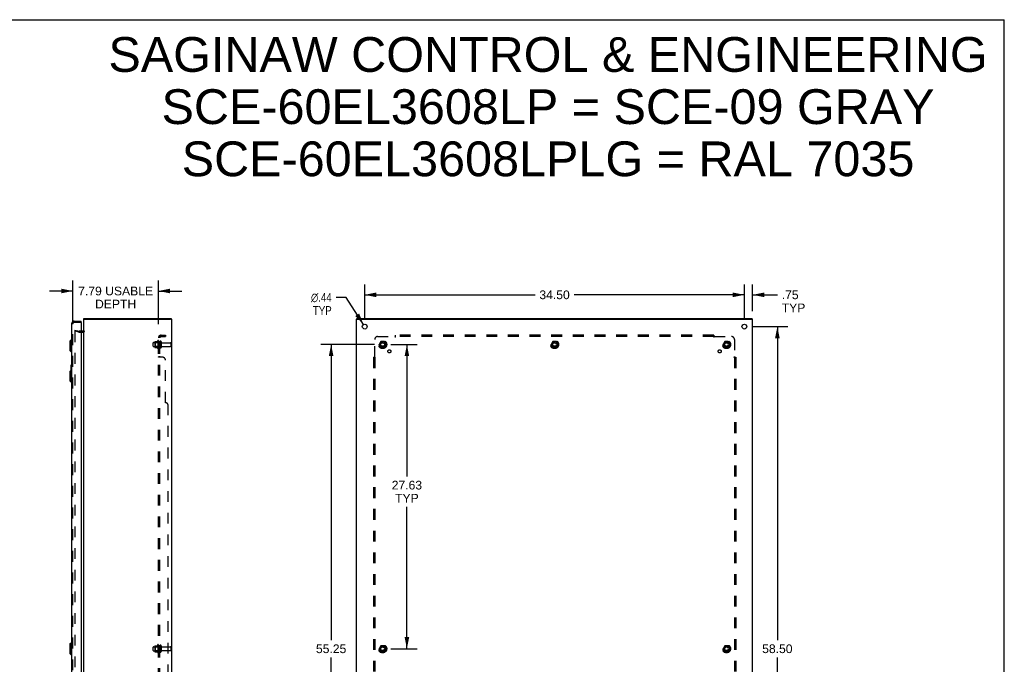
# Model space of a CAD drawing. Header units: inches. Extents: x 0 to 179, y 0 to 116.
# Tile 6 of 6: x 89 to 179, y 57 to 116. Entities that reach past the tile are written whole.
import ezdxf

# ---------------------------------------------------------------- set-up
doc = ezdxf.new("R2010")
doc.units = ezdxf.units.IN
doc.header["$LTSCALE"] = 9.842105
doc.header["$MEASUREMENT"] = 0
doc.linetypes.add('HIDDEN', pattern=[0.2, 0.1, -0.1])
doc.layers.get('0').update_dxf_attribs({"linetype": 'CONTINUOUS'})
for name, color, linetype in [('DEFAULT_2', 8, 'HIDDEN'), ('DIMENSIONS', 7, 'CONTINUOUS'), ('DOOR_ASSEMBLY', 7, 'CONTINUOUS'), ('SUBPANEL', 7, 'CONTINUOUS')]:
    doc.layers.add(name, color=color, linetype=linetype)
doc.styles.get("Standard").update_dxf_attribs({"font": 'arial.ttf'})
doc.styles.add('TEXTSTYLE_1', font='gdt', dxfattribs={"width": 0.8})
doc.dimstyles.new('DIMSTYLE_1', dxfattribs={"dimtxt": 0.789474, "dimasz": 1.052632, "dimexe": 0.09, "dimexo": 0.07, "dimgap": 0.0375, "dimtad": 0, "dimtih": 1, "dimtoh": 1, "dimzin": 4, "dimdsep": 46, "dimtxsty": 'Standard', "dimblk": '_FILLED', "dimblk1": '_FILLED', "dimblk2": '_FILLED', "dimcen": 0.09, "dimadec": 3, "dimazin": 1, "dimtfac": 1, "dimtdec": 3, "dimtofl": 0, "dimtmove": 0, "dimatfit": 3, "dimldrblk": '_FILLED', "dimfxl": 0, "dimtolj": 1, "dimtzin": 4, "dimarcsym": 0})
doc.dimstyles.new('DIMSTYLE_2', dxfattribs={"dimtxt": 0.789474, "dimasz": 1.052632, "dimexe": 0.09, "dimexo": 0.07, "dimgap": 0.09, "dimtad": 0, "dimtih": 1, "dimtoh": 1, "dimzin": 4, "dimdsep": 46, "dimtxsty": 'Standard', "dimblk": '_FILLED', "dimblk1": '_FILLED', "dimblk2": '_FILLED', "dimcen": 0.09, "dimadec": 3, "dimazin": 1, "dimtfac": 1, "dimtdec": 3, "dimtofl": 0, "dimtmove": 0, "dimatfit": 1, "dimldrblk": '_FILLED', "dimfxl": 0, "dimtolj": 1, "dimtzin": 4, "dimarcsym": 0})

# ---------------------------------------------------------------- blocks, each defined once
blk = doc.blocks.new('_FILLED')
at = {"color": 0, "linetype": 'ByBlock'}
blk.add_solid([(0, 0), (-1, 0.2), (-1, -0.2)], dxfattribs=at)
blk = doc.blocks.new('*D6')
at = {"layer": 'DIMENSIONS', "color": 2, "linetype": 'Continuous'}
for p, q in [((94.296, 88.158), (94.296, 92.102)), ((102.089, 88.158), (102.089, 92.102)), ((94.296, 91.155), (92.19, 91.155)), ((102.089, 91.155), (104.194, 91.155))]:
    blk.add_line(p, q, dxfattribs=at)
at = {"layer": 'DIMENSIONS', "color": 2, "linetype": 'Continuous', "xscale": 1.0526315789, "yscale": 1.0526315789, "zscale": 1.0526315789}
blk.add_blockref('_FILLED', (94.296, 91.155), dxfattribs=at)
at = {"layer": 'DIMENSIONS', "color": 2, "linetype": 'Continuous', "xscale": 1.0526315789, "yscale": 1.0526315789, "zscale": 1.0526315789, "rotation": 180}
blk.add_blockref('_FILLED', (102.089, 91.155), dxfattribs=at)
at = {"layer": 'DIMENSIONS', "color": 2, "linetype": 'Continuous', "insert": (98.192, 91.549), "char_height": 0.78947, "width": 6.79417, "attachment_point": 2, "line_spacing_factor": 0.9}
blk.add_mtext('7.79 USABLE\\PDEPTH', dxfattribs=at)
blk = doc.blocks.new('*D7')
at = {"layer": 'DIMENSIONS', "color": 2, "linetype": 'Continuous'}
for p, q in [((155.328, 88.658), (155.328, 91.757)), ((156.078, 89.333), (156.078, 91.757)), ((155.328, 90.809), (153.223, 90.809)), ((156.078, 90.809), (158.326, 90.809))]:
    blk.add_line(p, q, dxfattribs=at)
at = {"layer": 'DIMENSIONS', "color": 2, "linetype": 'Continuous', "xscale": 1.0526315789, "yscale": 1.0526315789, "zscale": 1.0526315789}
blk.add_blockref('_FILLED', (155.328, 90.809), dxfattribs=at)
at = {"layer": 'DIMENSIONS', "color": 2, "linetype": 'Continuous', "xscale": 1.0526315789, "yscale": 1.0526315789, "zscale": 1.0526315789, "rotation": 180}
blk.add_blockref('_FILLED', (156.078, 90.809), dxfattribs=at)
at = {"layer": 'DIMENSIONS', "color": 2, "linetype": 'Continuous', "insert": (158.721, 91.204), "char_height": 0.7895, "width": 2.1395, "attachment_point": 1, "line_spacing_factor": 0.9}
blk.add_mtext('.75\\PTYP', dxfattribs=at)
blk = doc.blocks.new('*D9')
at = {"layer": 'DIMENSIONS', "color": 2, "linetype": 'Continuous'}
for p, q in [((120.828, 88.658), (120.828, 91.757)), ((155.328, 88.658), (155.328, 91.757)), ((120.828, 90.809), (136.304, 90.809)), ((155.328, 90.809), (139.852, 90.809))]:
    blk.add_line(p, q, dxfattribs=at)
at = {"layer": 'DIMENSIONS', "color": 2, "linetype": 'Continuous', "xscale": 1.0526315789, "yscale": 1.0526315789, "zscale": 1.0526315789, "rotation": 180}
blk.add_blockref('_FILLED', (120.828, 90.809), dxfattribs=at)
at = {"layer": 'DIMENSIONS', "color": 2, "linetype": 'Continuous', "xscale": 1.0526315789, "yscale": 1.0526315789, "zscale": 1.0526315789}
blk.add_blockref('_FILLED', (155.328, 90.809), dxfattribs=at)
at = {"layer": 'DIMENSIONS', "color": 2, "linetype": 'Continuous', "insert": (138.078, 91.204), "char_height": 0.7895, "width": 2.75876, "attachment_point": 2, "line_spacing_factor": 0.9}
blk.add_mtext('34.50', dxfattribs=at)
blk = doc.blocks.new('*D10')
at = {"layer": 'DIMENSIONS', "color": 2, "linetype": 'Continuous'}
for p, q in [((156.065, 87.921), (159.272, 87.921)), ((158.324, 87.921), (158.324, 59.461)), ((158.324, 29.421), (158.324, 57.882)), ((156.065, 29.421), (159.272, 29.421))]:
    blk.add_line(p, q, dxfattribs=at)
at = {"layer": 'DIMENSIONS', "color": 2, "linetype": 'Continuous', "xscale": 1.0526315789, "yscale": 1.0526315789, "zscale": 1.0526315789}
for p, rotation in [((158.324, 87.921), 90), ((158.324, 29.421), 270)]:
    blk.add_blockref('_FILLED', p, dxfattribs=dict(at, rotation=rotation))
at = {"layer": 'DIMENSIONS', "color": 2, "linetype": 'Continuous', "insert": (158.324, 59.066), "char_height": 0.7895, "width": 2.75876, "attachment_point": 2, "line_spacing_factor": 0.9}
blk.add_mtext('58.50', dxfattribs=at)
blk = doc.blocks.new('*D11')
at = {"layer": 'DIMENSIONS', "color": 2, "linetype": 'Continuous'}
for p, q in [((119.144, 90.57), (118.223, 90.57)), ((120.711, 88.106), (119.144, 90.57))]:
    blk.add_line(p, q, dxfattribs=at)
at = {"layer": 'DIMENSIONS', "color": 2, "linetype": 'Continuous', "xscale": 1.0526315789, "yscale": 1.0526315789, "zscale": 1.0526315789, "rotation": 302.4569621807}
blk.add_blockref('_FILLED', (120.711, 88.106), dxfattribs=at)
at = {"layer": 'DIMENSIONS', "color": 2, "linetype": 'Continuous', "insert": (117.828, 90.965), "char_height": 0.78947, "width": 2.58462, "attachment_point": 3, "line_spacing_factor": 0.9, "style": 'TEXTSTYLE_1'}
blk.add_mtext('{\\fgdt;n}\\fArial;.44\\PTYP', dxfattribs=at)
blk = doc.blocks.new('*D12')
at = {"layer": 'DIMENSIONS', "color": 2, "linetype": 'Continuous'}
for p, q in [((121.716, 86.296), (116.828, 86.296)), ((117.775, 86.296), (117.775, 59.461)), ((117.775, 31.046), (117.775, 57.882)), ((121.716, 31.046), (116.828, 31.046))]:
    blk.add_line(p, q, dxfattribs=at)
at = {"layer": 'DIMENSIONS', "color": 2, "linetype": 'Continuous', "xscale": 1.0526315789, "yscale": 1.0526315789, "zscale": 1.0526315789}
for p, rotation in [((117.775, 86.296), 90), ((117.775, 31.046), 270)]:
    blk.add_blockref('_FILLED', p, dxfattribs=dict(at, rotation=rotation))
at = {"layer": 'DIMENSIONS', "color": 2, "linetype": 'Continuous', "insert": (117.775, 59.066), "char_height": 0.7895, "width": 2.75876, "attachment_point": 2, "line_spacing_factor": 0.9}
blk.add_mtext('55.25', dxfattribs=at)
blk = doc.blocks.new('*D13')
at = {"layer": 'DIMENSIONS', "color": 2, "linetype": 'Continuous'}
for p, q in [((123.19, 86.296), (125.607, 86.296)), ((124.66, 86.296), (124.66, 74.316)), ((124.66, 58.671), (124.66, 71.553)), ((123.19, 58.671), (125.607, 58.671))]:
    blk.add_line(p, q, dxfattribs=at)
at = {"layer": 'DIMENSIONS', "color": 2, "linetype": 'Continuous', "xscale": 1.0526315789, "yscale": 1.0526315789, "zscale": 1.0526315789}
for p, rotation in [((124.66, 86.296), 90), ((124.66, 58.671), 270)]:
    blk.add_blockref('_FILLED', p, dxfattribs=dict(at, rotation=rotation))
at = {"layer": 'DIMENSIONS', "color": 2, "linetype": 'Continuous', "insert": (124.66, 73.922), "char_height": 0.7895, "width": 2.75876, "attachment_point": 2, "line_spacing_factor": 0.9}
blk.add_mtext('27.63\\PTYP', dxfattribs=at)

msp = doc.modelspace()

# ---------------------------------------------------------------- linework, layer by layer
at = {"color": 7, "linetype": 'Continuous'}
for p, q in [((0, 115.789), (178.947, 115.789)), ((178.947, 0), (178.947, 115.789)), ((95.289, 88.596), (95.401, 88.596)), ((95.312, 88.596), (95.312, 88.671)), ((103.286, 88.596), (103.186, 88.596)), ((103.236, 88.596), (103.236, 88.671)), ((120.081, 88.596), (120.186, 88.596)), ((120.111, 88.596), (120.111, 88.671)), ((156.076, 88.596), (155.976, 88.596)), ((156.045, 88.596), (156.045, 88.671))]:
    msp.add_line(p, q, dxfattribs=at)
at = {"color": 3, "linetype": 'Continuous'}
for p, q in [((95.289, 28.746), (95.289, 88.596)), ((95.289, 88.596), (95.289, 88.596)), ((95.312, 88.671), (103.236, 88.671)), ((95.401, 88.596), (103.179, 88.596)), ((103.286, 88.596), (103.289, 88.596)), ((103.289, 28.746), (103.289, 88.596)), ((120.078, 28.746), (120.078, 88.596)), ((120.078, 88.596), (120.081, 88.596)), ((120.111, 88.671), (156.045, 88.671)), ((120.188, 88.596), (155.968, 88.596)), ((156.076, 88.596), (156.078, 88.596)), ((156.078, 28.746), (156.078, 88.596)), ((95.247, 87.496), (95.046, 87.496))]:
    msp.add_line(p, q, dxfattribs=at)
for centre in [(120.828, 87.921), (155.328, 87.921)]:
    msp.add_circle(centre, 0.219, dxfattribs=at)
msp.add_arc((95.247, 87.538), 0.042, 270, 360, dxfattribs=at)
at = {"layer": 'DEFAULT_2', "color": 8, "linetype": 'HIDDEN'}
for p, q in [((94.495, 87.601), (94.476, 87.528)), ((94.862, 87.425), (94.476, 87.528)), ((94.476, 87.501), (94.476, 87.499)), ((94.476, 87.499), (94.476, 29.844)), ((94.495, 87.519), (94.493, 87.519)), ((94.495, 87.601), (94.881, 87.497)), ((95.046, 87.496), (94.888, 87.496)), ((94.888, 87.421), (95.247, 87.421)), ((101.589, 86.139), (101.589, 86.454)), ((101.619, 86.484), (102.214, 86.484)), ((101.619, 86.109), (102.214, 86.109)), ((101.753, 86.552), (101.753, 86.041)), ((101.773, 86.48), (101.753, 86.5)), ((101.773, 86.113), (101.753, 86.093)), ((101.763, 86.574), (101.991, 86.574)), ((101.763, 86.019), (101.991, 86.019)), ((101.773, 86.48), (101.773, 86.113)), ((102.069, 86.48), (101.773, 86.48)), ((102.069, 86.113), (101.773, 86.113)), ((102.019, 86.652), (102.019, 85.941)), ((102.069, 86.48), (102.089, 86.5)), ((102.069, 86.48), (102.069, 86.113)), ((102.069, 86.113), (102.089, 86.093)), ((102.089, 86.63), (102.089, 85.962)), ((102.214, 86.554), (102.214, 86.039)), ((102.324, 86.554), (102.324, 86.039)), ((102.386, 86.461), (103.184, 86.461)), ((102.386, 86.131), (103.184, 86.131)), ((103.214, 86.431), (103.214, 86.161)), ((122.29, 86.569), (122.136, 86.301)), ((122.136, 86.291), (122.29, 86.024)), ((122.608, 86.574), (122.299, 86.574)), ((122.608, 86.019), (122.299, 86.019)), ((122.771, 86.301), (122.616, 86.569)), ((122.616, 86.024), (122.771, 86.291)), ((137.915, 86.569), (137.761, 86.301)), ((137.761, 86.291), (137.915, 86.024)), ((138.233, 86.574), (137.924, 86.574)), ((138.233, 86.019), (137.924, 86.019)), ((138.396, 86.301), (138.241, 86.569)), ((138.241, 86.024), (138.396, 86.291)), ((153.54, 86.569), (153.386, 86.301)), ((153.386, 86.291), (153.54, 86.024)), ((153.858, 86.574), (153.549, 86.574)), ((153.858, 86.019), (153.549, 86.019)), ((154.021, 86.301), (153.866, 86.569)), ((153.866, 86.024), (154.021, 86.291)), ((101.589, 58.514), (101.589, 58.829)), ((101.619, 58.859), (102.214, 58.859)), ((101.619, 58.484), (102.214, 58.484)), ((101.753, 58.927), (101.753, 58.416)), ((101.773, 58.855), (101.753, 58.875)), ((101.773, 58.488), (101.753, 58.468)), ((101.763, 58.949), (101.991, 58.949)), ((101.763, 58.394), (101.991, 58.394)), ((102.069, 58.855), (101.773, 58.855)), ((101.773, 58.855), (101.773, 58.488)), ((102.069, 58.488), (101.773, 58.488)), ((102.019, 59.027), (102.019, 58.316)), ((102.069, 58.855), (102.089, 58.875)), ((102.069, 58.855), (102.069, 58.488)), ((102.069, 58.488), (102.089, 58.468)), ((102.089, 59.005), (102.089, 58.337)), ((102.214, 58.929), (102.214, 58.414)), ((102.324, 58.929), (102.324, 58.414)), ((102.386, 58.836), (103.184, 58.836)), ((102.386, 58.506), (103.184, 58.506)), ((103.214, 58.806), (103.214, 58.536)), ((122.29, 58.944), (122.136, 58.676)), ((122.136, 58.666), (122.29, 58.399)), ((122.608, 58.949), (122.299, 58.949)), ((122.608, 58.394), (122.299, 58.394)), ((122.771, 58.676), (122.616, 58.944)), ((122.616, 58.399), (122.771, 58.666)), ((153.54, 58.944), (153.386, 58.676)), ((153.386, 58.666), (153.54, 58.399)), ((153.858, 58.949), (153.549, 58.949)), ((153.858, 58.394), (153.549, 58.394)), ((154.021, 58.676), (153.866, 58.944)), ((153.866, 58.399), (154.021, 58.666))]:
    msp.add_line(p, q, dxfattribs=at)
for points in [[(94.493, 87.519), (94.491, 87.518), (94.489, 87.518), (94.487, 87.517), (94.485, 87.516), (94.483, 87.514), (94.482, 87.513), (94.48, 87.511), (94.479, 87.509), (94.478, 87.507), (94.477, 87.505), (94.476, 87.503), (94.476, 87.501)], [(94.5, 87.518), (94.498, 87.518), (94.496, 87.519), (94.495, 87.519)]]:
    msp.add_lwpolyline(points, dxfattribs=at)
for centre, radius in [((122.453, 86.296), 0.372), ((122.453, 86.296), 0.356), ((122.453, 86.296), 0.312), ((122.453, 86.296), 0.204), ((122.453, 86.296), 0.188), ((122.453, 86.296), 0.183), ((122.453, 86.296), 0.165), ((138.078, 86.296), 0.372), ((138.078, 86.296), 0.356), ((138.078, 86.296), 0.312), ((138.078, 86.296), 0.204), ((138.078, 86.296), 0.188), ((138.078, 86.296), 0.183), ((138.078, 86.296), 0.165), ((153.703, 86.296), 0.372), ((153.703, 86.296), 0.356), ((153.703, 86.296), 0.312), ((153.703, 86.296), 0.204), ((153.703, 86.296), 0.188), ((153.703, 86.296), 0.183), ((153.703, 86.296), 0.165), ((122.453, 58.671), 0.372), ((122.453, 58.671), 0.356), ((122.453, 58.671), 0.312), ((122.453, 58.671), 0.204), ((122.453, 58.671), 0.188), ((122.453, 58.671), 0.183), ((122.453, 58.671), 0.165), ((153.703, 58.671), 0.372), ((153.703, 58.671), 0.356), ((153.703, 58.671), 0.312), ((153.703, 58.671), 0.204), ((153.703, 58.671), 0.188), ((153.703, 58.671), 0.183), ((153.703, 58.671), 0.165)]:
    msp.add_circle(centre, radius, dxfattribs=at)
for centre, radius, start, end in [((94.888, 87.521), 0.1, 255, 270), ((94.888, 87.521), 0.025, 255, 270), ((95.247, 87.538), 0.117, 270, 360), ((101.619, 86.454), 0.03, 90, 180), ((101.619, 86.139), 0.03, 180, 270), ((101.763, 86.564), 0.01, 90, 174.80617), ((101.894, 86.552), 0.141, 174.79195, 180), ((101.894, 86.041), 0.141, 180, 185.20805), ((101.763, 86.029), 0.01, 185.19383, 270), ((101.972, 86.584), 0.01, 270, 336.03207), ((101.972, 86.009), 0.01, 23.96793, 90), ((102.619, 86.296), 0.698, 149.33687, 156.03207), ((102.619, 86.296), 0.698, 203.96793, 210.66313), ((102.05, 86.63), 0.0384, 0, 145.55034), ((102.05, 85.962), 0.0384, 214.44966, 360), ((102.269, 86.554), 0.055, 0, 180), ((102.269, 86.039), 0.055, 180, 360), ((102.386, 86.524), 0.0625, 180, 270), ((102.386, 86.069), 0.0625, 90, 180), ((103.184, 86.431), 0.03, 0, 90), ((103.184, 86.161), 0.03, 270, 360), ((122.144, 86.296), 0.01, 150.01268, 209.98829), ((122.299, 86.564), 0.01, 90.01235, 149.98915), ((122.299, 86.029), 0.01, 210.01204, 269.98872), ((122.608, 86.564), 0.01, 30.01204, 89.98872), ((122.608, 86.029), 0.01, 270.01235, 329.98915), ((122.762, 86.296), 0.01, 330.01268, 29.98829), ((137.769, 86.296), 0.01, 150.01268, 209.98829), ((137.924, 86.564), 0.01, 90.01235, 149.98915), ((137.924, 86.029), 0.01, 210.01204, 269.98872), ((138.233, 86.564), 0.01, 30.01204, 89.98872), ((138.233, 86.029), 0.01, 270.01235, 329.98915), ((138.387, 86.296), 0.01, 330.01268, 29.98829), ((153.394, 86.296), 0.01, 150.01268, 209.98829), ((153.549, 86.564), 0.01, 90.01235, 149.98915), ((153.549, 86.029), 0.01, 210.01204, 269.98872), ((153.858, 86.564), 0.01, 30.01204, 89.98872), ((153.858, 86.029), 0.01, 270.01235, 329.98915), ((154.012, 86.296), 0.01, 330.01268, 29.98829), ((101.619, 58.829), 0.03, 90, 180), ((101.619, 58.514), 0.03, 180, 270), ((101.763, 58.939), 0.01, 90, 174.80617), ((101.894, 58.927), 0.141, 174.79195, 180), ((101.894, 58.416), 0.141, 180, 185.20805), ((101.763, 58.404), 0.01, 185.19383, 270), ((101.972, 58.959), 0.01, 270, 336.03207), ((101.972, 58.384), 0.01, 23.96793, 90), ((102.619, 58.671), 0.698, 149.33687, 156.03207), ((102.619, 58.671), 0.698, 203.96793, 210.66313), ((102.05, 59.005), 0.0384, 0, 145.55034), ((102.05, 58.337), 0.0384, 214.44966, 360), ((102.269, 58.929), 0.055, 0, 180), ((102.269, 58.414), 0.055, 180, 360), ((102.386, 58.899), 0.0625, 180, 270), ((102.386, 58.444), 0.0625, 90, 180), ((103.184, 58.806), 0.03, 0, 90), ((103.184, 58.536), 0.03, 270, 360), ((122.144, 58.671), 0.01, 150.01268, 209.98829), ((122.299, 58.939), 0.01, 90.01235, 149.98915), ((122.299, 58.404), 0.01, 210.01204, 269.98872), ((122.608, 58.939), 0.01, 30.01204, 89.98872), ((122.608, 58.404), 0.01, 270.01235, 329.98915), ((122.762, 58.671), 0.01, 330.01268, 29.98829), ((153.394, 58.671), 0.01, 150.01268, 209.98829), ((153.549, 58.939), 0.01, 90.01235, 149.98915), ((153.549, 58.404), 0.01, 210.01204, 269.98872), ((153.858, 58.939), 0.01, 30.01204, 89.98872), ((153.858, 58.404), 0.01, 270.01235, 329.98915), ((154.012, 58.671), 0.01, 330.01268, 29.98829)]:
    msp.add_arc(centre, radius, start, end, dxfattribs=at)
at = {"layer": 'DOOR_ASSEMBLY', "color": 3, "linetype": 'Continuous'}
for p, q in [((94.192, 88.175), (94.192, 29.168)), ((94.438, 88.421), (95.046, 88.421)), ((95.046, 88.302), (95.046, 29.04))]:
    msp.add_line(p, q, dxfattribs=at)
at = {"layer": 'DOOR_ASSEMBLY', "color": 8, "linetype": 'HIDDEN'}
for p, q in [((94.296, 29.168), (94.296, 88.175)), ((94.438, 88.317), (95.031, 88.317))]:
    msp.add_line(p, q, dxfattribs=at)
at = {"layer": 'DOOR_ASSEMBLY', "color": 7, "linetype": 'Continuous'}
for p, q in [((95.046, 88.317), (95.031, 88.317)), ((95.046, 88.317), (95.046, 88.421)), ((94.034, 86.604), (94.152, 86.723)), ((94.034, 86.604), (94.034, 85.738)), ((94.152, 86.723), (94.152, 85.62)), ((94.152, 86.723), (94.192, 86.723)), ((94.034, 85.738), (94.152, 85.62)), ((94.152, 85.62), (94.192, 85.62)), ((94.132, 84.406), (94.132, 83.952)), ((94.192, 84.421), (94.147, 84.421)), ((94.178, 84.321), (94.178, 83.973)), ((94.034, 83.854), (94.152, 83.973)), ((94.034, 83.854), (94.034, 82.988)), ((94.152, 83.973), (94.152, 82.87)), ((94.152, 83.973), (94.192, 83.973)), ((94.034, 82.988), (94.152, 82.87)), ((94.152, 82.87), (94.192, 82.87)), ((94.034, 59.104), (94.152, 59.223)), ((94.034, 59.104), (94.034, 58.238)), ((94.152, 59.223), (94.152, 58.12)), ((94.152, 59.223), (94.192, 59.223)), ((94.034, 58.238), (94.152, 58.12)), ((94.152, 58.12), (94.192, 58.12))]:
    msp.add_line(p, q, dxfattribs=at)
msp.add_lwpolyline([(94.177, 84.358), (94.177, 84.352), (94.177, 84.346), (94.178, 84.34), (94.178, 84.334), (94.178, 84.328), (94.178, 84.321)], dxfattribs=at)
at = {"layer": 'DOOR_ASSEMBLY', "color": 3, "linetype": 'Continuous'}
for centre, radius, start, end in [((94.438, 88.175), 0.246, 90, 180), ((95.031, 88.302), 0.015, 0, 90)]:
    msp.add_arc(centre, radius, start, end, dxfattribs=at)
at = {"layer": 'DOOR_ASSEMBLY', "color": 8, "linetype": 'HIDDEN'}
msp.add_arc((94.438, 88.175), 0.142, 90, 180, dxfattribs=at)
at = {"layer": 'DOOR_ASSEMBLY', "color": 7, "linetype": 'Continuous'}
for centre, start, end in [((94.147, 84.406), 90, 180), ((94.177, 84.406), 0, 90)]:
    msp.add_arc(centre, 0.015, start, end, dxfattribs=at)
at = {"layer": 'SUBPANEL', "color": 8, "linetype": 'HIDDEN'}
for p, q in [((102.089, 30.328), (102.089, 87.015)), ((102.214, 87.015), (102.089, 87.015)), ((102.142, 87.054), (102.239, 86.974)), ((102.167, 87.013), (102.169, 87.012)), ((102.169, 87.012), (102.17, 87.012)), ((102.17, 87.012), (102.172, 87.012)), ((102.172, 87.012), (102.173, 87.011)), ((102.173, 87.011), (102.174, 87.011)), ((102.174, 87.011), (102.176, 87.01)), ((102.176, 87.01), (102.178, 87.01)), ((102.178, 87.01), (102.179, 87.009)), ((102.179, 87.009), (102.181, 87.009)), ((102.181, 87.009), (102.182, 87.008)), ((102.214, 86.995), (102.213, 86.995)), ((102.214, 30.328), (102.214, 87.015)), ((102.326, 87.14), (102.714, 87.14)), ((102.326, 87.015), (102.714, 87.015)), ((102.714, 87.14), (102.714, 87.015)), ((121.985, 87.015), (123.574, 87.015)), ((123.593, 87.034), (123.586, 87.027)), ((123.61, 86.974), (123.61, 87.14)), ((152.547, 87.14), (123.61, 87.14)), ((152.547, 87.015), (123.61, 87.015)), ((152.547, 87.14), (152.547, 86.974)), ((152.582, 87.015), (154.172, 87.015)), ((102.214, 86.546), (102.089, 86.546)), ((102.214, 86.046), (102.089, 86.046)), ((121.735, 85.175), (121.735, 86.765)), ((154.422, 86.765), (154.422, 85.175)), ((102.214, 85.818), (102.089, 85.818)), ((102.214, 85.537), (102.089, 85.537)), ((102.089, 85.174), (102.089, 85.175)), ((102.214, 85.175), (102.089, 85.175)), ((102.09, 85.171), (102.089, 85.173)), ((102.094, 85.166), (102.092, 85.167)), ((102.142, 85.14), (102.14, 85.142)), ((102.464, 85.14), (102.142, 85.14)), ((102.239, 85.147), (102.239, 85.148)), ((121.61, 85.14), (121.61, 32.203)), ((121.61, 85.14), (121.775, 85.14)), ((121.735, 85.14), (121.735, 32.203)), ((154.381, 85.14), (154.547, 85.14)), ((154.422, 85.14), (154.422, 32.203)), ((154.441, 85.157), (154.434, 85.164)), ((154.547, 85.14), (154.547, 32.203)), ((102.714, 81.015), (102.714, 84.89)), ((102.964, 36.578), (102.964, 80.765)), ((121.61, 81.015), (121.735, 81.015)), ((154.547, 81.015), (154.422, 81.015)), ((102.214, 58.921), (102.089, 58.921)), ((102.214, 58.421), (102.089, 58.421))]:
    msp.add_line(p, q, dxfattribs=at)
for points in [[(102.111, 87.035), (102.108, 87.034), (102.105, 87.032), (102.102, 87.031), (102.099, 87.029), (102.096, 87.027), (102.094, 87.025), (102.092, 87.024), (102.09, 87.022), (102.09, 87.02), (102.089, 87.018), (102.089, 87.017), (102.089, 87.015)], [(102.142, 87.054), (102.14, 87.051), (102.138, 87.049), (102.135, 87.047), (102.132, 87.045), (102.129, 87.044), (102.126, 87.042), (102.122, 87.04), (102.118, 87.038), (102.111, 87.035)], [(102.157, 87.015), (102.156, 87.015), (102.156, 87.015), (102.155, 87.015), (102.155, 87.015), (102.154, 87.015), (102.154, 87.015), (102.154, 87.015), (102.154, 87.015)], [(102.154, 87.015), (102.154, 87.015), (102.154, 87.015), (102.154, 87.015), (102.154, 87.015), (102.154, 87.015), (102.155, 87.015), (102.155, 87.015), (102.156, 87.015), (102.156, 87.015), (102.157, 87.015), (102.157, 87.015), (102.158, 87.015), (102.158, 87.015), (102.159, 87.014), (102.16, 87.014), (102.16, 87.014), (102.161, 87.014), (102.161, 87.014), (102.162, 87.014), (102.163, 87.014), (102.163, 87.014), (102.164, 87.013), (102.165, 87.013), (102.165, 87.013), (102.166, 87.013), (102.167, 87.013), (102.167, 87.013)], [(102.182, 87.008), (102.184, 87.008), (102.185, 87.007), (102.186, 87.007), (102.187, 87.007), (102.187, 87.006), (102.188, 87.006), (102.189, 87.006), (102.19, 87.005), (102.191, 87.005), (102.192, 87.005), (102.193, 87.004), (102.194, 87.004), (102.195, 87.003), (102.196, 87.003), (102.197, 87.003), (102.198, 87.002), (102.199, 87.002), (102.2, 87.001), (102.2, 87.001), (102.201, 87.001), (102.202, 87), (102.203, 87), (102.204, 87), (102.205, 86.999), (102.205, 86.999), (102.206, 86.998), (102.207, 86.998), (102.208, 86.998), (102.208, 86.997), (102.209, 86.997), (102.21, 86.997), (102.21, 86.996), (102.211, 86.996), (102.212, 86.996), (102.212, 86.995), (102.213, 86.995), (102.214, 86.994), (102.214, 86.994), (102.215, 86.994), (102.215, 86.993), (102.216, 86.993), (102.216, 86.993), (102.217, 86.993), (102.217, 86.992), (102.217, 86.992), (102.217, 86.992)], [(102.228, 86.991), (102.226, 86.994), (102.224, 86.996), (102.222, 86.998), (102.22, 87), (102.219, 87.003), (102.217, 87.005), (102.216, 87.007), (102.215, 87.01), (102.214, 87.012), (102.214, 87.013), (102.214, 87.015)], [(102.217, 86.992), (102.218, 86.992), (102.218, 86.992), (102.218, 86.992), (102.217, 86.992), (102.217, 86.992), (102.217, 86.993), (102.217, 86.993), (102.216, 86.993), (102.216, 86.993), (102.215, 86.994), (102.215, 86.994), (102.214, 86.994), (102.214, 86.995)], [(102.239, 86.974), (102.239, 86.975), (102.24, 86.976), (102.24, 86.977), (102.239, 86.977), (102.239, 86.978), (102.238, 86.98), (102.237, 86.981), (102.236, 86.983), (102.235, 86.984), (102.233, 86.986), (102.232, 86.988), (102.228, 86.991)], [(123.586, 87.027), (123.584, 87.025), (123.582, 87.024), (123.58, 87.022), (123.579, 87.02), (123.577, 87.018), (123.576, 87.017), (123.574, 87.015)], [(123.587, 86.996), (123.584, 87), (123.583, 87.003), (123.581, 87.005), (123.58, 87.007), (123.578, 87.01), (123.577, 87.012), (123.576, 87.013), (123.574, 87.015)], [(123.61, 86.974), (123.608, 86.975), (123.606, 86.976), (123.604, 86.977), (123.603, 86.977), (123.601, 86.978), (123.6, 86.98), (123.598, 86.981), (123.597, 86.983), (123.595, 86.984), (123.594, 86.986), (123.592, 86.988), (123.591, 86.989), (123.59, 86.991), (123.588, 86.994), (123.587, 86.996)], [(123.61, 87.054), (123.608, 87.051), (123.606, 87.049), (123.605, 87.047), (123.603, 87.045), (123.602, 87.044), (123.6, 87.042), (123.599, 87.04), (123.597, 87.038), (123.596, 87.037), (123.594, 87.035), (123.593, 87.034)], [(152.547, 87.054), (152.549, 87.051), (152.55, 87.049), (152.552, 87.047), (152.553, 87.045), (152.555, 87.044), (152.556, 87.042), (152.558, 87.04), (152.559, 87.038), (152.561, 87.037), (152.563, 87.035), (152.564, 87.034)], [(152.547, 86.974), (152.549, 86.975), (152.551, 86.976), (152.552, 86.977), (152.554, 86.977), (152.555, 86.978), (152.557, 86.98), (152.558, 86.981), (152.56, 86.983), (152.561, 86.984), (152.563, 86.986), (152.564, 86.988), (152.565, 86.989), (152.567, 86.991), (152.568, 86.994), (152.569, 86.996), (152.572, 87)], [(152.564, 87.034), (152.571, 87.027), (152.572, 87.025), (152.574, 87.024), (152.576, 87.022), (152.578, 87.02), (152.58, 87.018), (152.581, 87.017), (152.582, 87.015)], [(152.572, 87), (152.574, 87.003), (152.575, 87.005), (152.577, 87.007), (152.578, 87.01), (152.58, 87.012), (152.581, 87.013), (152.582, 87.015)], [(102.102, 85.16), (102.099, 85.162), (102.096, 85.164), (102.094, 85.166), (102.092, 85.167), (102.09, 85.169), (102.09, 85.171), (102.089, 85.173), (102.089, 85.174), (102.089, 85.175)], [(102.108, 85.157), (102.105, 85.159), (102.102, 85.16), (102.099, 85.162)], [(102.122, 85.151), (102.115, 85.154), (102.111, 85.156), (102.108, 85.157)], [(102.138, 85.143), (102.135, 85.145), (102.132, 85.146), (102.129, 85.148), (102.126, 85.15), (102.122, 85.151)], [(102.142, 85.14), (102.14, 85.142), (102.138, 85.143), (102.135, 85.145), (102.132, 85.146), (102.129, 85.148)], [(102.224, 85.163), (102.222, 85.164), (102.22, 85.165), (102.219, 85.167), (102.217, 85.168), (102.216, 85.17), (102.215, 85.171), (102.214, 85.173), (102.214, 85.174), (102.214, 85.175)], [(102.222, 85.164), (102.22, 85.165), (102.219, 85.167), (102.217, 85.168), (102.216, 85.17), (102.215, 85.171), (102.214, 85.173), (102.214, 85.174), (102.214, 85.175)], [(102.238, 85.15), (102.237, 85.151), (102.236, 85.153), (102.235, 85.154), (102.233, 85.156), (102.232, 85.157), (102.23, 85.159), (102.228, 85.16), (102.224, 85.163)], [(102.239, 85.14), (102.239, 85.142), (102.24, 85.144), (102.24, 85.145), (102.239, 85.147), (102.239, 85.148), (102.238, 85.15), (102.237, 85.151), (102.236, 85.153), (102.235, 85.154), (102.233, 85.156), (102.232, 85.157), (102.23, 85.159)], [(102.239, 85.142), (102.24, 85.144), (102.24, 85.145)], [(121.696, 85.14), (121.698, 85.142), (121.7, 85.143), (121.702, 85.145), (121.704, 85.146), (121.706, 85.148), (121.708, 85.15), (121.71, 85.151), (121.711, 85.153), (121.713, 85.154), (121.714, 85.156), (121.716, 85.157)], [(121.716, 85.157), (121.722, 85.164), (121.724, 85.166), (121.726, 85.167), (121.728, 85.169), (121.73, 85.171), (121.731, 85.173), (121.733, 85.174), (121.735, 85.175)], [(121.749, 85.165), (121.747, 85.167), (121.744, 85.168), (121.742, 85.17), (121.74, 85.171), (121.738, 85.173), (121.736, 85.174), (121.735, 85.175)], [(121.775, 85.14), (121.775, 85.142), (121.774, 85.144), (121.773, 85.145), (121.772, 85.147), (121.771, 85.148), (121.77, 85.15), (121.769, 85.151), (121.767, 85.153), (121.766, 85.154), (121.764, 85.156), (121.762, 85.157), (121.76, 85.159), (121.758, 85.16), (121.756, 85.161), (121.754, 85.163), (121.749, 85.165)], [(154.381, 85.14), (154.382, 85.142), (154.383, 85.144), (154.383, 85.145), (154.384, 85.147), (154.385, 85.148), (154.387, 85.15), (154.388, 85.151), (154.389, 85.153), (154.391, 85.154), (154.393, 85.156), (154.395, 85.157), (154.396, 85.159), (154.398, 85.16), (154.401, 85.161), (154.403, 85.163)], [(154.403, 85.163), (154.407, 85.165), (154.41, 85.167), (154.412, 85.168), (154.414, 85.17), (154.417, 85.171), (154.419, 85.173), (154.42, 85.174), (154.422, 85.175)], [(154.434, 85.164), (154.432, 85.166), (154.431, 85.167), (154.429, 85.169), (154.427, 85.171), (154.425, 85.173), (154.423, 85.174), (154.422, 85.175)], [(154.461, 85.14), (154.458, 85.142), (154.456, 85.143), (154.454, 85.145), (154.452, 85.146), (154.45, 85.148), (154.449, 85.15), (154.447, 85.151), (154.445, 85.153), (154.444, 85.154), (154.442, 85.156), (154.441, 85.157)]]:
    msp.add_lwpolyline(points, dxfattribs=at)
for centre, radius in [((122.453, 86.296), 0.25), ((138.078, 86.296), 0.25), ((153.703, 86.296), 0.25), ((123.072, 85.678), 0.141), ((153.085, 85.678), 0.141), ((122.453, 58.671), 0.25), ((153.703, 58.671), 0.25)]:
    msp.add_circle(centre, radius, dxfattribs=at)
for centre, radius, start, end in [((102.326, 86.903), 0.237, 90, 180), ((102.326, 86.903), 0.112, 90, 180), ((121.985, 86.765), 0.25, 90, 180), ((154.172, 86.765), 0.25, 0, 90), ((102.464, 84.89), 0.25, 0, 90), ((102.714, 80.765), 0.25, 0, 90)]:
    msp.add_arc(centre, radius, start, end, dxfattribs=at)

# ---------------------------------------------------------------- texts
at = {"layer": 'DIMENSIONS', "color": 2, "linetype": 'Continuous', "insert": (137.487, 114.211), "char_height": 3.15789, "width": 79.75739, "attachment_point": 2, "line_spacing_factor": 0.9}
msp.add_mtext('SAGINAW CONTROL & ENGINEERING\\PSCE-60EL3608LP = SCE-09 GRAY\\PSCE-60EL3608LPLG = RAL 7035', dxfattribs=at)

# ---------------------------------------------------------------- dimensions: what is measured, and where the dimension line sits
at = {"layer": 'DIMENSIONS', "color": 2, "linetype": 'Continuous'}
for base, p1, p2, angle, text, picture, middle in [((94.296, 91.155), (102.089, 88.088), (94.296, 88.088), 180, '<> USABLE\\PDEPTH', '*D6', (98.192, 90.562)), ((155.328, 90.809), (156.078, 89.263), (155.328, 88.588), 180, '<>\\PTYP', '*D7', (159.791, 90.217)), ((124.659655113, 86.296361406), (123.120126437, 58.671361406), (123.120126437, 86.296361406), 90, '<>\\PTYP', '*D13', (124.659655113, 72.934846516))]:
    dim = msp.add_linear_dim(base=base, p1=p1, p2=p2, angle=angle, text=text, dimstyle='DIMSTYLE_1', dxfattribs=at)
    dim.commit()
    dim.dimension.update_dxf_attribs({"geometry": picture, "text_midpoint": middle, "dimtype": 160})
for base, p1, p2, angle, picture, middle in [((120.828, 90.809), (155.328, 88.588), (120.828, 88.588), 180, '*D9', (138.077, 90.805)), ((158.324, 29.421), (155.995, 87.921), (155.995, 29.421), 270, '*D10', (158.321, 58.667)), ((117.775, 31.046), (121.786, 86.296), (121.786, 31.046), 270, '*D12', (117.775, 58.667))]:
    dim = msp.add_linear_dim(base=base, p1=p1, p2=p2, angle=angle, dimstyle='DIMSTYLE_1', dxfattribs=at)
    dim.commit()
    dim.dimension.update_dxf_attribs({"geometry": picture, "text_midpoint": middle, "dimtype": 160})
dim = msp.add_diameter_dim_2p(p1=(120.711, 88.106), p2=(120.946, 87.737), text='%%c<>\\PTYP', dimstyle='DIMSTYLE_2', override={"dimpost": '<>'}, dxfattribs=at)
dim.commit()
dim.dimension.update_dxf_attribs({"geometry": '*D11', "text_midpoint": (116.536, 89.978), "dimtype": 163})

doc.saveas('drawing.dxf')
